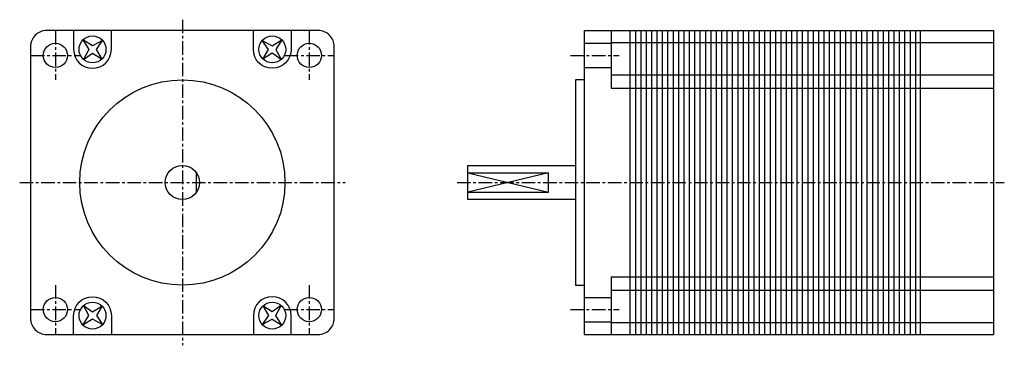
# Model space of a CAD drawing. Extents: x -30 to 153, y -30 to 30.
import ezdxf

# ---------------------------------------------------------------- set-up
doc = ezdxf.new("R2010")
doc.units = 0
doc.header["$LTSCALE"] = 2
doc.header["$MEASUREMENT"] = 0
doc.linetypes.add('CENTER', pattern=[2, 1.25, -0.25, 0.25, -0.25])
doc.layers.get('0').update_dxf_attribs({"linetype": 'CONTINUOUS'})
doc.layers.add('CENTER', color=1, linetype='CENTER')

msp = doc.modelspace()

# ---------------------------------------------------------------- linework, layer by layer
for p, q in [((74.6, 28.2), (74.6, -28.2)), ((74.6, 28.2), (150.6, 28.2)), ((79.6, 28.2), (79.6, 17.5)), ((83.1, 28.2), (83.1, -28.2)), ((84.1, 28.2), (84.1, -28.2)), ((85.1, 28.2), (85.1, -28.2)), ((86.1, 28.2), (86.1, -28.2)), ((87.1, 28.2), (87.1, -28.2)), ((88.1, 28.2), (88.1, -28.2)), ((89.1, 28.2), (89.1, -28.2)), ((90.1, 28.2), (90.1, -28.2)), ((91.1, 28.2), (91.1, -28.2)), ((92.1, 28.2), (92.1, -28.2)), ((93.1, 28.2), (93.1, -28.2)), ((94.1, 28.2), (94.1, -28.2)), ((95.1, 28.2), (95.1, -28.2)), ((96.1, 28.2), (96.1, -28.2)), ((97.1, 28.2), (97.1, -28.2)), ((98.1, 28.2), (98.1, -28.2)), ((99.1, 28.2), (99.1, -28.2)), ((100.1, 28.2), (100.1, -28.2)), ((101.1, 28.2), (101.1, -28.2)), ((102.1, 28.2), (102.1, -28.2)), ((103.1, 28.2), (103.1, -28.2)), ((104.1, 28.2), (104.1, -28.2)), ((105.1, 28.2), (105.1, -28.2)), ((106.1, 28.2), (106.1, -28.2)), ((107.1, 28.2), (107.1, -28.2)), ((108.1, 28.2), (108.1, -28.2)), ((109.1, 28.2), (109.1, -28.2)), ((110.1, 28.2), (110.1, -28.2)), ((111.1, 28.2), (111.1, -28.2)), ((112.1, 28.2), (112.1, -28.2)), ((113.1, 28.2), (113.1, -28.2)), ((114.1, 28.2), (114.1, -28.2)), ((115.1, 28.2), (115.1, -28.2)), ((116.1, 28.2), (116.1, -28.2)), ((117.1, 28.2), (117.1, -28.2)), ((118.1, 28.2), (118.1, -28.2)), ((119.1, 28.2), (119.1, -28.2)), ((120.1, 28.2), (120.1, -28.2)), ((121.1, 28.2), (121.1, -28.2)), ((122.1, 28.2), (122.1, -28.2)), ((123.1, 28.2), (123.1, -28.2)), ((124.1, 28.2), (124.1, -28.2)), ((125.1, 28.2), (125.1, -28.2)), ((126.1, 28.2), (126.1, -28.2)), ((127.1, 28.2), (127.1, -28.2)), ((128.1, 28.2), (128.1, -28.2)), ((129.1, 28.2), (129.1, -28.2)), ((130.1, 28.2), (130.1, -28.2)), ((131.1, 28.2), (131.1, -28.2)), ((132.1, 28.2), (132.1, -28.2)), ((133.1, 28.2), (133.1, -28.2)), ((134.1, 28.2), (134.1, -28.2)), ((135.1, 28.2), (135.1, -28.2)), ((136.1, 28.2), (136.1, -28.2)), ((137, 28.2), (137, -28.2)), ((150.6, 28.2), (150.6, -28.2)), ((74.6, 25.82), (79.6, 25.82)), ((79.6, 26), (150.6, 26)), ((74.6, 21.32), (79.6, 21.32)), ((79.6, 20), (150.6, 20)), ((79.6, 17.5), (150.6, 17.5)), ((2.62, -1.79), (2.62, 1.79)), ((53, 1.79), (68, 1.79)), ((53, 1.79), (68, -1.79)), ((68, 1.79), (53, -1.79)), ((68, -1.79), (68, 1.79)), ((53, -1.79), (68, -1.79)), ((79.6, -17.5), (150.6, -17.5)), ((79.6, -17.5), (79.6, -28.2)), ((79.6, -20), (150.6, -20)), ((74.6, -21.32), (79.6, -21.32)), ((74.6, -25.82), (79.6, -25.82)), ((79.6, -26), (150.6, -26)), ((74.6, -28.2), (150.6, -28.2))]:
    msp.add_line(p, q)
msp.add_lwpolyline([(-28.2, 25.2), (-28.2, -25.2, 0.414214), (-25.2, -28.2), (25.2, -28.2, 0.414214), (28.2, -25.2), (28.2, 25.2, 0.414214), (25.2, 28.2), (-25.2, 28.2, 0.414214)], format="xyb", close=True)
for points in [[(-20.18, 28.2), (-20.18, 24.68, 1), (-13.18, 24.68), (-13.18, 28.2)], [(20.18, 28.2), (20.18, 24.68, -1), (13.18, 24.68), (13.18, 28.2)], [(-20.18, -28.2), (-20.18, -24.68, -1), (-13.18, -24.68), (-13.18, -28.2)], [(20.18, -28.2), (20.18, -24.68, 1), (13.18, -24.68), (13.18, -28.2)]]:
    msp.add_lwpolyline(points, format="xyb")
for points in [[(-14.82, 26.35), (-16.67, 25.38), (-18.45, 26.45), (-17.38, 24.67), (-18.35, 22.82), (-16.67, 23.97), (-14.91, 22.91), (-15.97, 24.67), (-14.82, 26.35)], [(14.82, 26.35), (16.67, 25.38), (18.45, 26.45), (17.38, 24.67), (18.35, 22.82), (16.67, 23.97), (14.91, 22.91), (15.97, 24.67), (14.82, 26.35)], [(74.6, 19.05), (73, 19.05), (73, -19.05), (74.6, -19.05)], [(73, -3.17), (53, -3.17), (53, 3.17), (73, 3.17)], [(-14.82, -26.35), (-16.67, -25.38), (-18.45, -26.45), (-17.38, -24.67), (-18.35, -22.82), (-16.67, -23.97), (-14.91, -22.91), (-15.97, -24.67), (-14.82, -26.35)], [(14.82, -26.35), (16.67, -25.38), (18.45, -26.45), (17.38, -24.67), (18.35, -22.82), (16.67, -23.97), (14.91, -22.91), (15.97, -24.67), (14.82, -26.35)]]:
    msp.add_lwpolyline(points)
for centre, radius in [((-23.57, 23.57), 2.25), ((-16.68, 24.68), 2.5), ((16.68, 24.68), 2.5), ((23.57, 23.57), 2.25), ((0, 0), 19.05), ((0, 0), 3.17), ((-23.57, -23.57), 2.25), ((23.57, -23.57), 2.25), ((-16.68, -24.68), 2.5), ((16.68, -24.68), 2.5)]:
    msp.add_circle(centre, radius)
at = {"layer": 'CENTER'}
for p, q in [((0, 30.2), (0, -30.2)), ((-23.57, 28.11), (-23.57, 19.03)), ((23.57, 28.11), (23.57, 19.03)), ((-28.11, 23.57), (-19.03, 23.57)), ((19.03, 23.57), (28.11, 23.57)), ((72.03, 23.57), (81.11, 23.57)), ((-30.2, 0), (30.2, 0)), ((51, 0), (152.6, 0)), ((-23.57, -19.03), (-23.57, -28.11)), ((23.57, -19.03), (23.57, -28.11)), ((-28.11, -23.57), (-19.03, -23.57)), ((19.03, -23.57), (28.11, -23.57)), ((72.03, -23.57), (81.11, -23.57))]:
    msp.add_line(p, q, dxfattribs=at)

doc.saveas('drawing.dxf')
